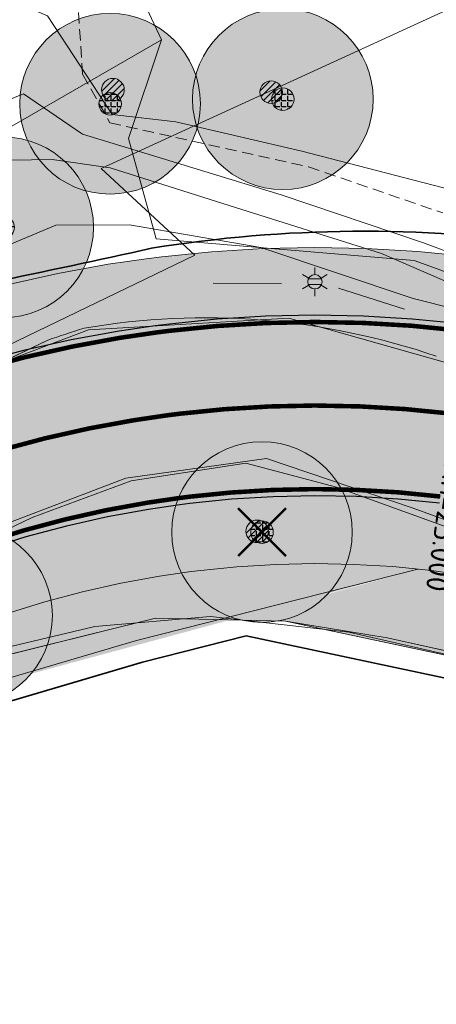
# Model space of a CAD drawing. Header units: metres. Extents: x 163543 to 168130, y 402678 to 405437.
# Tile 130 of 256: x 164768.25 to 164777.48, y 403537.24 to 403559.04. Entities that reach past the tile are written whole.
import ezdxf
from ezdxf.enums import TextEntityAlignment as Align

# ---------------------------------------------------------------- set-up
doc = ezdxf.new("R2010")
doc.units = ezdxf.units.M
doc.linetypes.add('X-CA190022.004-UO-ALM_Assen$0$AM-AS', pattern=[16, 10, -2, 2, -2])
doc.linetypes.add('X-CA190022.004-UO-DTM inmeting_v0.1$0$DASHED2', pattern=[0.375, 0.25, -0.125])
doc.layers.get('0').update_dxf_attribs({"lineweight": 25})
for name, color, linetype, lineweight in [('X-CA190022.004-UO-ALM_Assen$0$N-WE-AM-AS_WEG-G', 10, 'X-CA190022.004-UO-ALM_Assen$0$AM-AS', 25), ('X-CA190022.004-UO-ALM_Assen$0$N-WE-AM-TANGENTPUNT-T25', 7, 'Continuous', 25), ('X-CA190022.004-UO-BGT_Ondergrond$0$GE_201_SHDHek_Lijn_GEM', 253, 'X-CA190022.004-UO-BGT_Ondergrond$0$Hekwerk', 9), ('X-CA190022.004-UO-BGT_Ondergrond$0$GE_316_WGDFietspad_Vlak_GEM', 253, 'Continuous', 9), ('X-CA190022.004-UO-BGT_Ondergrond$0$GE_367_OWGBerm_groenvoorziening_grasenk_GEM', 253, 'Continuous', 9), ('X-CA190022.004-UO-BGT_Ondergrond$0$GE_401_OTDErf_Vlak_GEM', 253, 'Continuous', 9), ('X-CA190022.004-UO-BGT_Ondergrond$0$GE_478_BTDGroenvoorziening_bosplantsoen_GEM', 253, 'Continuous', 9), ('X-CA190022.004-UO-BGT_Ondergrond$0$GE_523_WTDGreppel_drogesloot_Vlak_GEM', 253, 'Continuous', 9), ('X-CA190022.004-UO-BGT_Ondergrond$0$GE_861_PALLichtmast_Punt_GEM', 253, 'Continuous', 9), ('X-CA190022.004-UO-DTM inmeting_v0.1$0$B-ME-IE-MEUBILAIR_WEGMEUBILAIR_SCHRIKHEK-G', 4, 'Continuous', 18), ('X-CA190022.004-UO-DTM inmeting_v0.1$0$B-WE-AL-TOPOGRAFIE_CULTUURGRENS-G', 246, 'X-CA190022.004-UO-DTM inmeting_v0.1$0$DASHED2', 0), ('X-CA190022.004-UO-DTM inmeting_v0.1$0$B-WE-GR-BOOM-S', 246, 'Continuous', 0), ('X-CA190022.004-UO-DTM inmeting_v0.1$0$B-WE-GW-TALUD_KRUIN-G', 246, 'Continuous', 0), ('X-CA190022.004-UO-DTM inmeting_v0.1$0$B-WE-GW-TALUD_TEEN-G', 246, 'Continuous', 0), ('X-CA190022.004-UO-DTM inmeting_v0.1$0$B-WE-IE-TERREINAFSCHEIDING_KUNSTMATIG_RASTERHEKWERK-G', 246, 'X-CA190022.004-UO-DTM inmeting_v0.1$0$IE-TERREINAFSCHEIDING-KUNSTMATIG-OPEN', 0), ('X-CA190022.004-UO-DTM inmeting_v0.1$0$B-WE-VH-VERHARDING_ASFALT-G', 246, 'Continuous', 0), ('X-CA190022.004-UO-DWM_Beplanting$0$B-WE-GR-BOOM-S AFKOMSTIG UIT BGT', 252, 'Continuous', 0), ('X-CA190022.004-UO-DWM_Snelfietsroute$0$N-WE-GW-BERM-G', 90, 'Continuous', 18), ('X-CA190022.004-UO-DWM_Snelfietsroute$0$N-WE-VH-KANTVERHARDING-G', 210, 'Continuous', 25), ('X-CA190022.004-UO-DWM_Snelfietsroute$0$N-WE-VW-MARKERING_LANGS_STREEP_DOORGETROKKEN_010-G', 7, 'Continuous', 0), ('X-CA190022.004-UO-GZM_Werkgrens_v0.2$0$N-WE-KG-GRENS_SYSTEEMGRENS-G', 7, 'X-CA190022.004-UO-GZM_Werkgrens_v0.2$0$KG-OG', 35), ('X-CA190022.004-UO-KAD_Percelen$0$B-WE-KG-GRENS_PERCEEL-GV', 150, 'Continuous', 9)]:
    doc.layers.add(name, color=color, linetype=linetype, lineweight=lineweight)
doc.layers.add('X-CA190022.004-UO-ARC_Arcering$0$N-GV-GR-GRAS-A-200 GRASMENGSEL M1', color=62, linetype='Continuous', lineweight=18, transparency=0.5)
doc.layers.add('X-CA190022.004-UO-ARC_Arcering$0$N-WE-VH-VERHARDING_ASFALT_ROOD-A', color=232, linetype='Continuous', lineweight=0, transparency=0.5)
for name, color, linetype in [('X-CA190022.004-UO-DWM_Beplanting$0$B-WE-GR-BOOM-S AFKOMSTIG UIT BOMENBESTAND GEMEENTE', 252, 'Continuous'), ('X-CA190022.004-UO-DWM_Beplanting$0$N-GV-GR-GRAS-A-200', 7, 'Continuous'), ('X-CA190022.004-UO-DWM_Beplanting$0$V-WE-GR-BOOM-S', 1, 'Continuous')]:
    doc.layers.add(name, color=color, linetype=linetype)
doc.styles.add('X-CA190022.004-UO-ALM_Assen$0$NLCS-ISO', font='NLCS-ISO.ttf')
doc.styles.add('X-CA190022.004-UO-BGT_Ondergrond$0$NLCS-ISO', font='NLCS-ISO.ttf')
doc.linetypes.add('X-CA190022.004-UO-BGT_Ondergrond$0$Hekwerk', pattern='A,5,-1.5,[2,dgnlstyle-Veghel.shx,S=0.007937,R=0,X=0,Y=0],-1.5', length=8)
doc.linetypes.add('X-CA190022.004-UO-DTM inmeting_v0.1$0$IE-TERREINAFSCHEIDING-KUNSTMATIG-OPEN', pattern='A,7,-1.5,[67,NLCS.SHX,S=0.75,R=0,X=0,Y=0],-1.5', length=10)
doc.linetypes.add('X-CA190022.004-UO-GZM_Werkgrens_v0.2$0$KG-OG', pattern='A,5.5,-1.5,[2,NLCS.SHX,S=0.5,R=0,X=0,Y=0],-1.5', length=8.5)
pattern_1 = [(0, (0, 0), (1, 1), [0.25, -0.75]), (0, (0.55, 0.6), (1, 1), [0.25, -0.75]), (90, (0.1, 0.35), (-1, 1), [0.25, -0.75]), (90, (0.5, 0.7), (-1, 1), [0.25, -0.75]), (45, (0.2, 0.7), (0, 1), [0.25, -1.164213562]), (135, (0.55, 0), (-1, 0), [0.25, -1.164213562]), (26.5650512, (0.25, 0.3), (1, 4e-10), [0.25, -1.986067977]), (26.5650512, (0.7, 0.8), (1, 4e-10), [0.25, -1.986067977]), (63.43494882, (0.7, 0), (5e-11, 1), [0.25, -1.986067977]), (63.43494882, (0.25, 0.45), (5e-11, 1), [0.25, -1.986067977]), (63.43494882, (0.6, 0.2), (5e-11, 1), [0.25, -1.986067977]), (116.5650512, (0, 0.55), (-4e-10, 1), [0.25, -1.986067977]), (153.43494882, (0.2, 0.15), (-1, 5e-11), [0.25, -1.986067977])]

# ---------------------------------------------------------------- blocks, each defined once
blk = doc.blocks.new('X-CA190022.004-UO-BGT_Ondergrond$0$N-SIE-WEG_LICHTMAST-SO')
h = blk.add_hatch(color=256)
h.paths.add_polyline_path([(1.16, 0.5, 0.658505), (-1.16, 0.5)])
h.paths.add_polyline_path([(-1.16, -0.5, 0.658505), (1.16, -0.5)])
at = {"flags": 128}
for points in [[(0, 1.27), (0, 2.53)], [(-2.19, 1.27), (-1.1, 0.63)], [(-1.16, 0.5), (1.16, 0.5)], [(1.1, 0.63), (2.19, 1.27)], [(-2.19, -1.27), (-1.1, -0.63)], [(-1.16, -0.5), (1.16, -0.5)], [(0, -1.27), (0, -2.53)], [(2.19, -1.27), (1.1, -0.63)]]:
    blk.add_lwpolyline(points, dxfattribs=at)
at = {"ltscale": 0.5}
blk.add_circle((0, 0), 1.27, dxfattribs=at)
at = {"style": 'X-CA190022.004-UO-BGT_Ondergrond$0$NLCS-ISO'}
blk.add_attdef('TYPE', text='', height=1.8, dxfattribs=at).set_placement((0, 2.53), align=Align.BOTTOM_CENTER)
blk = doc.blocks.new('X-CA190022.004-UO-BGT_Ondergrond$0$IMGEOLichtmastpaal')
at = {"xscale": 5, "yscale": 5, "zscale": 5}
blk.add_blockref('X-CA190022.004-UO-BGT_Ondergrond$0$N-SIE-WEG_LICHTMAST-SO', (0.04, 6.39), dxfattribs=at)
blk = doc.blocks.new('X-CA190022.004-UO-DTM inmeting_v0.1$0$boom')
h = blk.add_hatch()
h.set_pattern_fill('ANSI31', color=256, scale=0.13)
h.paths.add_polyline_path([(-1, 0, 1), (1, 0, 1)])
blk.add_circle((0, 0), 1)
blk = doc.blocks.new('X-CA190022.004-UO-DWM_Beplanting$0$SGR-BOOM_01-SO')
at = {"linetype": 'ByBlock', "lineweight": 18}
h = blk.add_hatch(color=0, dxfattribs=at)
h.dxf.hatch_style = 1
edge = h.paths.add_edge_path()
edge.add_arc((0, 0), 0.25, 0, 360)
at = {"color": 0, "linetype": 'ByBlock', "lineweight": 18}
for radius in [2, 0.25]:
    blk.add_circle((0, 0), radius, dxfattribs=at)
blk = doc.blocks.new('X-CA190022.004-UO-DWM_Beplanting$0$IMGEOBoom')
at = {"transparency": 33554457}
h = blk.add_hatch(color=256, dxfattribs=at)
h.dxf.hatch_style = 1
edge = h.paths.add_edge_path()
edge.add_arc((0, 0), 100, 0, 360)
edge = h.paths.add_edge_path(flags=17)
edge.add_arc((0, 0), 12.5, 0, 360)
h = blk.add_hatch()
h.set_pattern_fill('ANGLE', color=256)
h.set_pattern_definition([(0, (0, 0), (0, 6.985), [5.08, -1.905]), (90, (0, 0), (-6.985, 4e-16), [5.08, -1.905])])
edge = h.paths.add_edge_path(flags=17)
edge.add_arc((0, 0), 12.5, 0, 360)
at = {"layer": 'X-CA190022.004-UO-DWM_Beplanting$0$N-GV-GR-GRAS-A-200'}
h = blk.add_hatch(color=256, dxfattribs=at)
h.dxf.hatch_style = 1
edge = h.paths.add_edge_path(flags=17)
edge.add_arc((0, 0), 12.5, 0, 360)
at = {"xscale": 50, "yscale": 50, "zscale": 50}
blk.add_blockref('X-CA190022.004-UO-DWM_Beplanting$0$SGR-BOOM_01-SO', (0, 0), dxfattribs=at)
blk = doc.blocks.new('X-CA190022.004-UO-DWM_Beplanting$0$Te verwijderen boom')
at = {"ltscale": 0.1, "const_width": 0.05, "flags": 128}
for points in [[(-0.53, 0.53), (0.53, -0.53)], [(0.53, 0.53), (-0.53, -0.53)]]:
    blk.add_lwpolyline(points, dxfattribs=at)

msp = doc.modelspace()

# ---------------------------------------------------------------- hatches: boundary and pattern name
at = {"layer": 'X-CA190022.004-UO-ARC_Arcering$0$N-GV-GR-GRAS-A-200 GRASMENGSEL M1'}
h = msp.add_hatch(dxfattribs=at)
h.set_pattern_fill('AGR-GRAS_02-SO', color=256, scale=0.1, pattern_type=2)
h.set_pattern_definition(pattern_1)
edge = h.paths.add_edge_path()
edge.add_line((164796.584, 403558.963), (164794.974, 403557.757))
edge.add_line((164794.974, 403557.757), (164794.674, 403557.537))
edge.add_line((164794.674, 403557.537), (164793.96, 403557.043))
edge.add_line((164793.96, 403557.043), (164793.234, 403556.582))
edge.add_line((164793.234, 403556.582), (164792.49, 403556.151))
edge.add_line((164792.49, 403556.151), (164791.73, 403555.749))
edge.add_line((164791.73, 403555.749), (164790.954, 403555.379))
edge.add_line((164790.954, 403555.379), (164790.163, 403555.04))
edge.add_line((164790.163, 403555.04), (164789.36, 403554.733))
edge.add_line((164789.36, 403554.733), (164788.545, 403554.458))
edge.add_line((164788.545, 403554.458), (164787.71, 403554.213))
edge.add_line((164787.71, 403554.213), (164787.498, 403554.156))
edge.add_line((164787.498, 403554.156), (164786.89, 403554.008))
edge.add_line((164786.89, 403554.008), (164786.044, 403553.831))
edge.add_line((164786.044, 403553.831), (164785.196, 403553.69))
edge.add_line((164785.196, 403553.69), (164784.343, 403553.582))
edge.add_line((164784.343, 403553.582), (164783.486, 403553.509))
edge.add_line((164783.486, 403553.509), (164782.627, 403553.47))
edge.add_line((164782.627, 403553.47), (164781.767, 403553.465))
edge.add_line((164781.767, 403553.465), (164780.908, 403553.495))
edge.add_line((164780.908, 403553.495), (164780.07, 403553.558))
edge.add_line((164780.07, 403553.558), (164779.168, 403553.661))
edge.add_line((164779.168, 403553.661), (164778.206, 403553.797))
edge.add_line((164778.206, 403553.797), (164777.068, 403553.91))
edge.add_line((164777.068, 403553.91), (164775.928, 403553.977))
edge.add_line((164775.928, 403553.977), (164774.786, 403553.999))
edge.add_line((164774.786, 403553.999), (164773.643, 403553.975))
edge.add_line((164773.643, 403553.975), (164772.501, 403553.906))
edge.add_line((164772.501, 403553.906), (164771.403, 403553.795))
edge.add_line((164771.403, 403553.795), (164771.053, 403553.751))
edge.add_line((164771.053, 403553.751), (164770.212, 403553.627))
edge.add_line((164770.212, 403553.627), (164769.098, 403553.423))
edge.add_line((164769.098, 403553.423), (164767.978, 403553.172))
edge.add_line((164767.978, 403553.172), (164766.868, 403552.876))
edge.add_line((164766.868, 403552.876), (164765.769, 403552.535))
edge.add_line((164765.769, 403552.535), (164764.685, 403552.15))
edge.add_line((164764.685, 403552.15), (164763.641, 403551.733))
edge.add_line((164763.641, 403551.733), (164763.103, 403551.498))
edge.add_line((164763.103, 403551.498), (164762.884, 403551.399))
edge.add_line((164762.884, 403551.399), (164763.543, 403550.051))
edge.add_line((164763.543, 403550.051), (164763.712, 403550.128))
edge.add_line((164763.712, 403550.128), (164764.219, 403550.348))
edge.add_line((164764.219, 403550.348), (164765.214, 403550.747))
edge.add_line((164765.214, 403550.747), (164766.242, 403551.111))
edge.add_line((164766.242, 403551.111), (164767.283, 403551.434))
edge.add_line((164767.283, 403551.434), (164768.336, 403551.715))
edge.add_line((164768.336, 403551.715), (164769.397, 403551.953))
edge.add_line((164769.397, 403551.953), (164770.456, 403552.147))
edge.add_line((164770.456, 403552.147), (164771.256, 403552.264))
edge.add_line((164771.256, 403552.264), (164771.572, 403552.304))
edge.add_line((164771.572, 403552.304), (164772.622, 403552.41))
edge.add_line((164772.622, 403552.41), (164773.704, 403552.476))
edge.add_line((164773.704, 403552.476), (164774.787, 403552.499))
edge.add_line((164774.787, 403552.499), (164775.87, 403552.478))
edge.add_line((164775.87, 403552.478), (164776.949, 403552.414))
edge.add_line((164776.949, 403552.414), (164778.027, 403552.307))
edge.add_line((164778.027, 403552.307), (164778.977, 403552.173))
edge.add_line((164778.977, 403552.173), (164779.908, 403552.066))
edge.add_line((164779.908, 403552.066), (164780.826, 403551.998))
edge.add_line((164780.826, 403551.998), (164781.745, 403551.966))
edge.add_line((164781.745, 403551.966), (164782.665, 403551.971))
edge.add_line((164782.665, 403551.971), (164783.584, 403552.013))
edge.add_line((164783.584, 403552.013), (164784.501, 403552.091))
edge.add_line((164784.501, 403552.091), (164785.413, 403552.206))
edge.add_line((164785.413, 403552.206), (164786.321, 403552.358))
edge.add_line((164786.321, 403552.358), (164787.232, 403552.547))
edge.add_line((164787.232, 403552.547), (164787.889, 403552.708))
edge.add_line((164787.889, 403552.708), (164788.114, 403552.768))
edge.add_line((164788.114, 403552.768), (164788.997, 403553.027))
edge.add_line((164788.997, 403553.027), (164789.868, 403553.321))
edge.add_line((164789.868, 403553.321), (164790.727, 403553.65))
edge.add_line((164790.727, 403553.65), (164791.573, 403554.012))
edge.add_line((164791.573, 403554.012), (164792.403, 403554.409))
edge.add_line((164792.403, 403554.409), (164793.217, 403554.838))
edge.add_line((164793.217, 403554.838), (164794.013, 403555.299))
edge.add_line((164794.013, 403555.299), (164794.789, 403555.792))
edge.add_line((164794.789, 403555.792), (164795.546, 403556.316))
edge.add_line((164795.546, 403556.316), (164795.868, 403556.553))
edge.add_line((164795.868, 403556.553), (164796.32, 403556.891))
edge.add_line((164796.32, 403556.891), (164797.091, 403557.468))
edge.add_arc((164795.592, 403559.469), 2.5, 306.8287, 317.7486)
edge.add_line((164797.443, 403557.788), (164796.584, 403558.963))
h = msp.add_hatch(dxfattribs=at)
h.set_pattern_fill('AGR-GRAS_02-SO', color=256, scale=0.1, pattern_type=2)
h.set_pattern_definition(pattern_1)
edge = h.paths.add_edge_path()
edge.add_line((164799.16, 403552.146), (164800.722, 403553.316))
edge.add_line((164800.722, 403553.316), (164799.864, 403554.478))
edge.add_arc((164800.907, 403552.205), 2.5, 114.6465, 126.8287)
edge.add_line((164799.408, 403554.206), (164798.266, 403553.351))
edge.add_arc((164784.439, 403571.473), 22.794, 300.7329, 307.3441, ccw=False)
edge.add_arc((164782.031, 403575.109), 27.151, 283.7741, 301.1791, ccw=False)
edge.add_arc((164782.205, 403573.56), 25.606, 265.2143, 284.2203, ccw=False)
edge.add_arc((164782.587, 403580.344), 32.399, 261.8699, 265.5433, ccw=False)
edge.add_arc((164774.585, 403523.311), 25.193, 82.1989, 87.0626)
edge.add_arc((164774.81, 403525.249), 23.246, 87.3706, 114.1509)
edge.add_line((164765.299, 403546.461), (164766.399, 403543.989))
edge.add_line((164766.399, 403543.989), (164777.074, 403546.875))
edge.add_line((164777.074, 403546.875), (164777.37, 403546.845))
edge.add_line((164777.37, 403546.845), (164778.255, 403546.721))
edge.add_line((164778.255, 403546.721), (164778.288, 403546.716))
edge.add_line((164778.288, 403546.716), (164779.389, 403546.59))
edge.add_line((164779.389, 403546.59), (164780.526, 403546.505))
edge.add_line((164780.526, 403546.505), (164781.665, 403546.465))
edge.add_line((164781.665, 403546.465), (164782.805, 403546.472))
edge.add_line((164782.805, 403546.472), (164783.944, 403546.523))
edge.add_line((164783.944, 403546.523), (164785.079, 403546.62))
edge.add_line((164785.079, 403546.62), (164786.21, 403546.763))
edge.add_line((164786.21, 403546.763), (164787.335, 403546.951))
edge.add_line((164787.335, 403546.951), (164788.447, 403547.182))
edge.add_line((164788.447, 403547.182), (164789.247, 403547.378))
edge.add_line((164789.247, 403547.378), (164789.567, 403547.463))
edge.add_line((164789.567, 403547.463), (164790.65, 403547.781))
edge.add_line((164790.65, 403547.781), (164791.73, 403548.145))
edge.add_line((164791.73, 403548.145), (164792.795, 403548.553))
edge.add_line((164792.795, 403548.553), (164793.843, 403549.002))
edge.add_line((164793.843, 403549.002), (164794.871, 403549.493))
edge.add_line((164794.871, 403549.493), (164795.88, 403550.025))
edge.add_line((164795.88, 403550.025), (164796.866, 403550.597))
edge.add_line((164796.866, 403550.597), (164797.828, 403551.208))
edge.add_line((164797.828, 403551.208), (164798.759, 403551.852))
edge.add_line((164798.759, 403551.852), (164799.16, 403552.146))
h = msp.add_hatch(dxfattribs=at)
h.set_pattern_fill('AGR-GRAS_02-SO', color=256, scale=0.1, pattern_type=2)
h.set_pattern_definition(pattern_1)
h.paths.add_polyline_path([(164799.971, 403547.237), (164803.354, 403549.753), (164803.355, 403549.754), (164800.722, 403553.317), (164799.16, 403552.146), (164798.759, 403551.852), (164797.828, 403551.208), (164796.866, 403550.597), (164795.88, 403550.025), (164794.871, 403549.493), (164793.843, 403549.002), (164792.795, 403548.553), (164791.73, 403548.145), (164790.65, 403547.781), (164789.567, 403547.463), (164789.247, 403547.378), (164788.447, 403547.182), (164787.335, 403546.951), (164786.21, 403546.763), (164785.079, 403546.62), (164783.944, 403546.523), (164782.805, 403546.472), (164781.665, 403546.465), (164780.526, 403546.505), (164779.389, 403546.59), (164778.28, 403546.717), (164777.37, 403546.845), (164777.074, 403546.875), (164773.448, 403545.871), (164787.928, 403542.792), (164789.839, 403542.878), (164793.081, 403543.524)])
at = {"layer": 'X-CA190022.004-UO-ARC_Arcering$0$N-WE-VH-VERHARDING_ASFALT_ROOD-A'}
h = msp.add_hatch(color=256, dxfattribs=at)
h.dxf.hatch_style = 1
h.paths.add_polyline_path([(164799.408, 403554.206), (164797.091, 403557.468), (164795.868, 403556.553), (164795.546, 403556.316), (164794.789, 403555.792), (164794.013, 403555.299), (164793.217, 403554.838), (164792.403, 403554.409), (164791.573, 403554.012), (164790.727, 403553.65), (164789.868, 403553.321), (164788.997, 403553.027), (164788.114, 403552.768), (164787.869, 403552.703), (164787.221, 403552.544), (164786.321, 403552.357), (164785.413, 403552.205), (164784.501, 403552.09), (164783.584, 403552.012), (164782.665, 403551.97), (164781.745, 403551.965), (164780.826, 403551.997), (164779.908, 403552.066), (164778.975, 403552.173), (164777.918, 403552.276), (164776.842, 403552.338), (164775.764, 403552.358), (164774.687, 403552.334), (164773.613, 403552.268), (164772.543, 403552.158), (164771.477, 403552.006), (164771.219, 403551.963), (164770.422, 403551.812), (164769.371, 403551.575), (164768.334, 403551.297), (164767.31, 403550.978), (164766.3, 403550.618), (164765.306, 403550.219), (164764.328, 403549.78), (164763.845, 403549.545), (164763.396, 403549.322), (164764.863, 403546.26), (164765.328, 403546.468), (164765.761, 403546.657), (164766.626, 403547.003), (164767.504, 403547.314), (164768.392, 403547.59), (164769.29, 403547.83), (164770.195, 403548.033), (164771.106, 403548.199), (164771.797, 403548.301), (164772.024, 403548.329), (164772.945, 403548.423), (164773.868, 403548.479), (164774.791, 403548.498), (164775.713, 403548.481), (164776.633, 403548.426), (164777.549, 403548.335), (164778.46, 403548.207), (164778.473, 403548.205), (164779.531, 403548.083), (164780.608, 403548.003), (164781.687, 403547.966), (164782.767, 403547.971), (164783.846, 403548.02), (164784.922, 403548.112), (164785.993, 403548.248), (164787.058, 403548.425), (164788.115, 403548.646), (164788.876, 403548.831), (164789.163, 403548.908), (164790.199, 403549.212), (164791.222, 403549.557), (164792.231, 403549.943), (164793.224, 403550.369), (164794.198, 403550.834), (164795.153, 403551.338), (164796.088, 403551.88), (164796.999, 403552.458), (164797.887, 403553.073), (164798.266, 403553.351)])
edge = h.paths.add_edge_path()
edge.add_line((164812.132, 403564.244), (164809.216, 403566.982))
edge.add_arc((164792.451, 403582.728), 23, 306.855, 316.7958, ccw=False)
edge.add_line((164806.246, 403564.325), (164804.325, 403562.886))
edge.add_line((164804.325, 403562.886), (164804.219, 403562.806))
edge.add_line((164804.219, 403562.806), (164806.621, 403559.608))
edge.add_line((164806.621, 403559.608), (164808.647, 403561.125))
edge.add_arc((164792.454, 403582.726), 26.996, 306.8565, 316.7958)
h = msp.add_hatch(color=256, dxfattribs=at)
h.dxf.hatch_style = 1
h.paths.add_polyline_path([(164778.975, 403552.173), (164779.908, 403552.066), (164778.977, 403552.173), (164778.027, 403552.307), (164776.949, 403552.414), (164775.87, 403552.478), (164774.787, 403552.499), (164773.704, 403552.476), (164772.622, 403552.41), (164771.572, 403552.304), (164771.256, 403552.264), (164770.456, 403552.147), (164769.397, 403551.953), (164768.336, 403551.715), (164767.283, 403551.434), (164766.242, 403551.111), (164765.214, 403550.747), (164764.219, 403550.348), (164763.712, 403550.128), (164763.136, 403549.867), (164763.396, 403549.322), (164763.845, 403549.545), (164764.328, 403549.78), (164765.306, 403550.219), (164766.3, 403550.618), (164767.31, 403550.978), (164768.334, 403551.297), (164769.371, 403551.575), (164770.422, 403551.812), (164771.219, 403551.963), (164771.477, 403552.006), (164772.543, 403552.158), (164773.613, 403552.268), (164774.687, 403552.334), (164775.764, 403552.358), (164776.842, 403552.338), (164777.918, 403552.276)])

# ---------------------------------------------------------------- linework, layer by layer
at = {"layer": 'X-CA190022.004-UO-ALM_Assen$0$N-WE-AM-AS_WEG-G', "linetype": 'X-CA190022.004-UO-ALM_Assen$0$AM-AS', "lineweight": 18, "flags": 128}
msp.add_lwpolyline([(163996.334, 403048.708), (164190.428, 403269.702, -0.042486), (164203.13, 403281.901, -0.059508), (164394.91, 403402.509, 0.004627), (164427.609, 403418.376, -0.157573), (164448.898, 403421.56, 0.154381), (164469.795, 403424.552), (164600.315, 403487.369, -0.209691), (164620.389, 403488.075, 0.209331), (164640.431, 403488.767), (164764.018, 403548.037, -0.149301), (164778.457, 403550.23, 0.1997), (164797.071, 403554.955), (164807.437, 403562.718, 0.087199), (164813.361, 403569.026, -0.136187), (164823.414, 403577.842), (165121.427, 403721.534), (165178.772, 403748.854, -0.027628), (165181.326, 403749.902), (165206.702, 403758.712, -0.228175), (165222.216, 403756.927, 0.262526), (165239.877, 403756.048), (165316.357, 403794.295, -0.002956), (165321.66, 403796.908), (165454.676, 403861.474, 0.23372), (165465.542, 403875.483), (165466.039, 403877.93, -0.138247), (165476.467, 403898.194), (165483.323, 403905.54), (165502.013, 403925.318, 0.002701), (165511.627, 403935.531), (165520.324, 403945.455), (165525.692, 403951.366), (165530.615, 403956.367, -0.067804), (165540.386, 403964.278), (165579.008, 403987.566, 0.233996), (165587.607, 404001.027, -0.257888), (165597.631, 404015.262), (165668.806, 404049.862, 0.124118), (165680.965, 404060.093), (165692.91, 404076.671, -0.330379), (165732.646, 404089.323, 0.184611), (165745.492, 404089.775), (165892.325, 404151.907, 0.025067), (165914.878, 404162.813, -0.010717), (165924.387, 404167.754), (166007.57, 404208.726, -0.019073), (166018.017, 404213.386, -0.104113), (166035.06, 404216.38), (166071.364, 404215.162, 0.120943), (166079.763, 404216.927), (166253.115, 404300.212, 0.13702), (166261.203, 404307.309, -0.137066), (166269.294, 404314.407), (166458.055, 404405.053, -0.054959), (166465.293, 404407.596), (166474.012, 404409.62, 0.055121), (166477.744, 404410.933), (166509.846, 404426.374, 0.067066), (166514.307, 404429.311, -0.067277), (166518.783, 404432.256), (166556.669, 404450.44, -0.017321), (166566.185, 404454.609, 0.016602), (166575.312, 404458.591), (166597.751, 404469.282, 0.132978), (166635.089, 404501.312, -0.040273), (166645.175, 404513.84), (166648.196, 404517.029, -0.072027), (166677.02, 404539.8), (166677.246, 404539.931, -0.089333), (166717.817, 404554.586), (166734.29, 404557.387, 0.162804), (166748.275, 404564.868, -0.09225), (166757.883, 404571.874), (166814.895, 404599.135, -0.032371), (166817.296, 404600.098), (166825.54, 404602.798, 0.083096), (166832.851, 404606.627, -0.051041), (166841.551, 404611.916), (166891.289, 404635.589, -0.108035), (166898.777, 404637.334), (166928.242, 404637.739, 0.209269), (166941.385, 404643.709, -0.026762), (166980.536, 404682.861, -0.026198), (167007.229, 404704.425, -0.019993), (167033.13, 404721.66), (167034.933, 404722.758, -0.028502), (167071.485, 404742.263), (167095.887, 404753.549, 0.061079), (167112.435, 404763.813, -0.01638), (167116.342, 404766.748), (167122.496, 404771.065, -0.093473), (167132.24, 404775.479), (167140.621, 404777.52, -0.056178), (167157.198, 404779.63), (167189.731, 404780.099, -0.091291), (167196.158, 404779.011), (167222.307, 404769.473, 0.203837), (167236.378, 404770.212, 0.017826), (167328.832, 404819.552), (167395.677, 404858.349, 0.031256), (167406.067, 404865.281), (167511.469, 404945.55)], format="xyb", dxfattribs=at)
at = {"layer": 'X-CA190022.004-UO-BGT_Ondergrond$0$GE_201_SHDHek_Lijn_GEM'}
for p, q in [((164771.263, 403545.786), (164766.236, 403544.544)), ((164774.138, 403545.724), (164771.263, 403545.786)), ((164776.394, 403545.354), (164774.138, 403545.724)), ((164787.928, 403542.792), (164776.394, 403545.354))]:
    msp.add_line(p, q, dxfattribs=at)
at = {"layer": 'X-CA190022.004-UO-BGT_Ondergrond$0$GE_316_WGDFietspad_Vlak_GEM', "flags": 128}
msp.add_lwpolyline([(164783.7, 403545.643), (164775.27, 403548.69), (164773.26, 403549.22), (164770.72, 403548.83), (164768.53, 403548.02), (164631.74, 403482.36), (164627.08, 403480.35), (164621.316, 403478.014), (164619.704, 403481.066), (164625.59, 403483.48), (164629.22, 403485.06), (164763.542, 403549.392), (164768.875, 403551.946)], dxfattribs=at)
at = {"layer": 'X-CA190022.004-UO-BGT_Ondergrond$0$GE_316_WGDFietspad_Vlak_GEM', "extrusion": (0, 0, -1)}
for centre, radius, start, end in [((-164772.366, 403536.646), 15.795, 80.213, 108.8923), ((-164777.004, 403528.579), 24.741, 70.8175, 72.7824)]:
    msp.add_arc(centre, radius, start, end, dxfattribs=at)
at = {"layer": 'X-CA190022.004-UO-BGT_Ondergrond$0$GE_367_OWGBerm_groenvoorziening_grasenk_GEM', "flags": 128}
for points in [[(164640.44, 403494.868), (164662.351, 403505.436), (164685.598, 403516.649), (164707.718, 403526.866), (164753.889, 403548.503), (164771.397, 403558.596), (164770.664, 403556.413), (164771.276, 403554.19), (164776.991, 403553.714), (164784.135, 403551.121), (164785.925, 403550.471)], [(164768.875, 403551.946), (164763.542, 403549.392), (164629.22, 403485.06), (164625.59, 403483.48), (164619.704, 403481.066), (164604.45, 403474.81), (164602.885, 403474.235), (164600.48, 403473.35), (164597.61, 403471.99), (164592.13, 403469.02), (164575.93, 403459.42), (164569.76, 403456.18), (164516.668, 403430.689), (164513.743, 403429.436), (164509.64, 403427.467), (164507.77, 403426.57)], [(164510.298, 403423.881), (164518.157, 403427.555), (164571.47, 403453.2), (164577.71, 403456.5), (164591.23, 403464.58), (164599.21, 403468.63), (164602.07, 403470), (164604.577, 403471.161), (164605.74, 403471.7), (164607.424, 403472.383), (164621.316, 403478.014), (164627.08, 403480.35), (164631.74, 403482.36), (164768.53, 403548.02), (164770.72, 403548.83), (164773.26, 403549.22), (164775.27, 403548.69), (164783.7, 403545.643)], [(164793.738, 403546.45), (164797.942, 403548.705), (164798.777, 403549.092), (164799.971, 403547.237), (164793.081, 403543.524), (164789.839, 403542.878), (164787.928, 403542.792), (164776.394, 403545.354), (164774.138, 403545.724), (164771.263, 403545.786), (164766.236, 403544.544), (164683.071, 403504.746), (164620.047, 403474.794)]]:
    msp.add_lwpolyline(points, dxfattribs=at)
at = {"layer": 'X-CA190022.004-UO-BGT_Ondergrond$0$GE_367_OWGBerm_groenvoorziening_grasenk_GEM'}
for centre, radius, start, end in [((164772.366, 403536.646), 15.795, 71.1077, 99.787), ((164777.004, 403528.579), 24.741, 107.2176, 109.1825)]:
    msp.add_arc(centre, radius, start, end, dxfattribs=at)
at = {"layer": 'X-CA190022.004-UO-BGT_Ondergrond$0$GE_401_OTDErf_Vlak_GEM', "flags": 128}
msp.add_lwpolyline([(164620.047, 403474.794), (164683.071, 403504.746), (164766.236, 403544.544), (164771.263, 403545.786), (164774.138, 403545.724), (164776.394, 403545.354), (164787.928, 403542.792), (164789.839, 403542.878), (164793.081, 403543.524), (164799.971, 403547.237)], dxfattribs=at)
at = {"layer": 'X-CA190022.004-UO-BGT_Ondergrond$0$GE_478_BTDGroenvoorziening_bosplantsoen_GEM', "flags": 128}
msp.add_lwpolyline([(164785.925, 403550.471), (164784.135, 403551.121), (164776.991, 403553.714), (164771.276, 403554.19), (164770.664, 403556.413), (164771.397, 403558.596), (164770.122, 403561.314), (164788.756, 403568.779)], dxfattribs=at)
at = {"layer": 'X-CA190022.004-UO-BGT_Ondergrond$0$GE_523_WTDGreppel_drogesloot_Vlak_GEM', "flags": 128}
msp.add_lwpolyline([(164707.718, 403526.866), (164685.598, 403516.649), (164662.351, 403505.436), (164640.44, 403494.868), (164631.326, 403490.472), (164629.806, 403493.624), (164638.92, 403498.02), (164661.155, 403508.745), (164683.747, 403519.646), (164705.956, 403530.356), (164728.591, 403541.273), (164751.162, 403552.163), (164770.122, 403561.314), (164771.397, 403558.596), (164753.889, 403548.503), (164707.718, 403526.866)], dxfattribs=at)
at = {"layer": 'X-CA190022.004-UO-DTM inmeting_v0.1$0$B-ME-IE-MEUBILAIR_WEGMEUBILAIR_SCHRIKHEK-G'}
for p, q in [((164772.535, 403553.209, 9.303), (164774.05, 403553.202, 9.294)), ((164775.312, 403553.099, 9.249), (164776.775, 403552.633, 9.3))]:
    msp.add_line(p, q, dxfattribs=at)
at = {"layer": 'X-CA190022.004-UO-DTM inmeting_v0.1$0$B-WE-AL-TOPOGRAFIE_CULTUURGRENS-G'}
for p, q in [((164769.557, 403559.206, 9.318), (164769.648, 403557.837, 8.782)), ((164769.648, 403557.837, 8.782), (164770.249, 403556.763, 8.978)), ((164770.249, 403556.763, 8.978), (164774.653, 403555.783, 9.212)), ((164774.653, 403555.783, 9.212), (164777.622, 403554.763, 9.228))]:
    msp.add_line(p, q, dxfattribs=at)
at = {"layer": 'X-CA190022.004-UO-DTM inmeting_v0.1$0$B-WE-GW-TALUD_KRUIN-G'}
for points in [[(164781.277, 403553.616, 9.375), (164778.24, 403555.168, 9.354), (164774.504, 403556.134, 9.291), (164771.713, 403556.785, 9.202), (164770.3, 403556.947, 9.004), (164768.871, 403559.127, 9.023), (164766.155, 403560.286, 9.812), (164763.518, 403558.572, 9.781), (164759.643, 403556.665, 9.754), (164754.952, 403554.568, 9.728)], [(164778.93, 403552.377, 9.2), (164776.966, 403552.868, 9.263), (164773.593, 403553.995, 9.178), (164770.684, 403554.5, 9.15), (164769.054, 403554.492, 9.127), (164765.573, 403553.028, 9.12), (164761.207, 403550.973, 9.173), (164757.109, 403549.519, 9.198)]]:
    msp.add_polyline3d(points, dxfattribs=at)
at = {"layer": 'X-CA190022.004-UO-DTM inmeting_v0.1$0$B-WE-GW-TALUD_TEEN-G'}
for points in [[(164774.042, 403555.168, 8.945), (164770.667, 403556.197, 8.83), (164769.642, 403556.506, 8.579), (164768.337, 403557.403, 8.463), (164766.25, 403556.553, 8.456), (164763.835, 403555.312, 8.443), (164760.977, 403554.303, 8.393), (164757.434, 403552.475, 8.381)], [(164757.96, 403551.635, 8.411), (164762.947, 403553.994, 8.402), (164767.125, 403555.919, 8.405), (164768.973, 403555.948, 8.565), (164770.257, 403555.765, 8.79), (164772.892, 403554.93, 8.916), (164776.269, 403553.865, 9.05), (164781.188, 403551.734, 9.096)], [(164774.042, 403555.168, 8.945), (164777.199, 403554.104, 9.024)], [(164782.229, 403552.14, 9.063), (164780.113, 403553.018, 9.061), (164777.199, 403554.104, 9.024)]]:
    msp.add_polyline3d(points, dxfattribs=at)
at = {"layer": 'X-CA190022.004-UO-DTM inmeting_v0.1$0$B-WE-IE-TERREINAFSCHEIDING_KUNSTMATIG_RASTERHEKWERK-G'}
for p, q in [((164772.48, 403545.828, 9.304), (164769.915, 403545.603, 9.336)), ((164775.545, 403545.478, 9.289), (164772.48, 403545.828, 9.304)), ((164769.915, 403545.603, 9.336), (164767.167, 403544.951, 9.374)), ((164775.545, 403545.478, 9.289), (164780.697, 403544.296, 9.327))]:
    msp.add_line(p, q, dxfattribs=at)
at = {"layer": 'X-CA190022.004-UO-DTM inmeting_v0.1$0$B-WE-VH-VERHARDING_ASFALT-G'}
for points in [[(164791.233, 403549.184, 9.13), (164788.091, 403548.33, 9.14), (164785.713, 403548.707, 9.127), (164782.014, 403549.947, 9.173), (164777.735, 403551.436, 9.227), (164774.216, 403552.431, 9.252), (164769.779, 403552.173, 9.251), (164766.399, 403550.899, 9.262), (164762.452, 403548.877, 9.26), (164759.622, 403547.593, 9.249)], [(164792.679, 403546.113, 9.21), (164788.438, 403545.043, 9.199), (164784.894, 403545.414, 9.195), (164780.91, 403546.785, 9.204), (164776.97, 403548.223, 9.236), (164773.723, 403549.326, 9.279), (164770.602, 403548.893, 9.298), (164767.735, 403547.795, 9.307), (164764.358, 403546.024, 9.306), (164761.239, 403544.545, 9.311)]]:
    msp.add_polyline3d(points, dxfattribs=at)
at = {"layer": 'X-CA190022.004-UO-DWM_Snelfietsroute$0$N-WE-GW-BERM-G', "flags": 128}
for points in [[(164778.206, 403553.797), (164777.068, 403553.91), (164775.928, 403553.977), (164774.786, 403553.999), (164773.643, 403553.975), (164772.501, 403553.906), (164771.403, 403553.795), (164771.053, 403553.751), (164770.212, 403553.627), (164769.098, 403553.423), (164767.978, 403553.172), (164766.868, 403552.876), (164765.769, 403552.535), (164764.685, 403552.15), (164763.641, 403551.733), (164763.106, 403551.5), (164762.615, 403551.28)], [(164759.152, 403541.855), (164770.842, 403545.297), (164777.074, 403546.875)], [(164765.476, 403544.891), (164765.934, 403545.096), (164766.339, 403545.273), (164767.156, 403545.6), (164767.977, 403545.891), (164768.808, 403546.148), (164769.647, 403546.372), (164770.495, 403546.563), (164771.35, 403546.719), (164772, 403546.815), (164772.194, 403546.839), (164773.066, 403546.927), (164773.929, 403546.98), (164774.792, 403546.998), (164775.655, 403546.981), (164776.515, 403546.931), (164777.37, 403546.845), (164778.251, 403546.721)]]:
    msp.add_lwpolyline(points, dxfattribs=at)
at = {"layer": 'X-CA190022.004-UO-DWM_Snelfietsroute$0$N-WE-VH-KANTVERHARDING-G', "flags": 128}
for points in [[(164778.027, 403552.307), (164776.949, 403552.414), (164775.87, 403552.478), (164774.787, 403552.499), (164773.704, 403552.476), (164772.622, 403552.41), (164771.572, 403552.304), (164771.256, 403552.264), (164770.456, 403552.147), (164769.397, 403551.953), (164768.336, 403551.715), (164767.283, 403551.434), (164766.242, 403551.111), (164765.214, 403550.747), (164764.219, 403550.348), (164763.712, 403550.128), (164763.136, 403549.867)], [(164777.549, 403548.335), (164776.633, 403548.426), (164775.713, 403548.481), (164774.791, 403548.498), (164773.868, 403548.479), (164772.945, 403548.423), (164772.024, 403548.329), (164771.797, 403548.301), (164771.106, 403548.199), (164770.195, 403548.033), (164769.29, 403547.83), (164768.392, 403547.59), (164767.504, 403547.314), (164766.626, 403547.003), (164765.761, 403546.657), (164765.328, 403546.468), (164764.863, 403546.26)]]:
    msp.add_lwpolyline(points, dxfattribs=at)
at = {"layer": 'X-CA190022.004-UO-DWM_Snelfietsroute$0$N-WE-VW-MARKERING_LANGS_STREEP_DOORGETROKKEN_010-G', "const_width": 0.1, "flags": 128}
for points in [[(164778.009, 403552.158), (164776.937, 403552.265), (164775.864, 403552.328), (164774.788, 403552.349), (164773.71, 403552.326), (164772.634, 403552.261), (164771.589, 403552.155), (164771.277, 403552.116), (164770.48, 403551.999), (164769.427, 403551.806), (164768.371, 403551.569), (164767.325, 403551.29), (164766.29, 403550.969), (164765.267, 403550.606), (164764.277, 403550.21), (164763.772, 403549.99), (164763.289, 403549.774)], [(164764.046, 403548.086), (164764.52, 403548.298), (164764.99, 403548.503), (164765.92, 403548.875), (164766.873, 403549.213), (164767.838, 403549.512), (164768.813, 403549.772), (164769.796, 403549.993), (164770.781, 403550.173), (164771.527, 403550.283), (164771.798, 403550.317), (164772.784, 403550.417), (164773.786, 403550.478), (164774.789, 403550.499), (164775.792, 403550.479), (164776.791, 403550.42), (164777.788, 403550.321)], [(164777.567, 403548.484), (164776.645, 403548.576), (164775.719, 403548.63), (164774.791, 403548.648), (164773.862, 403548.629), (164772.933, 403548.572), (164772.008, 403548.479), (164771.777, 403548.449), (164771.082, 403548.347), (164770.165, 403548.18), (164769.254, 403547.975), (164768.35, 403547.734), (164767.456, 403547.457), (164766.573, 403547.144), (164765.703, 403546.796), (164765.267, 403546.606), (164764.802, 403546.397)]]:
    msp.add_lwpolyline(points, dxfattribs=at)
at = {"layer": 'X-CA190022.004-UO-GZM_Werkgrens_v0.2$0$N-WE-KG-GRENS_SYSTEEMGRENS-G', "ltscale": 0.2, "flags": 128}
msp.add_lwpolyline([(164202.447, 403276.261, -0.007014), (164204.684, 403278.194), (164207.732, 403280.631), (164216.351, 403287.471), (164219.004, 403289.434), (164219.375, 403289.729), (164237.184, 403303.185), (164244.587, 403308.605), (164248.73, 403311.638), (164253.977, 403315.367), (164261.175, 403320.48), (164269.682, 403326.324), (164277.478, 403331.538), (164300.139, 403346.153), (164322.964, 403359.926), (164334.073, 403366.292), (164351.665, 403375.797), (164373.742, 403387.55), (164399.95, 403400.464), (164429.28, 403414.743), (164430.124, 403415.141), (164430.948, 403415.506), (164431.777, 403415.846), (164432.615, 403416.161), (164433.462, 403416.453), (164434.316, 403416.72), (164435.176, 403416.962), (164436.043, 403417.179), (164436.306, 403417.259, -0.099821), (164451.982, 403417.179, 0.131087), (164471.53, 403420.948), (164482.533, 403426.243), (164490.693, 403418.8), (164492.586, 403419.707), (164495.404, 403416.53, -0.0101), (164498.074, 403413.536), (164499.385, 403412.005), (164502.276, 403408.653), (164509.274, 403412.948), (164511.768, 403416.461), (164509.186, 403420.201, -0.175036), (164509.321, 403422.135, -0.180129), (164510.517, 403423.431), (164518.825, 403427.315), (164545.03, 403439.927), (164571.695, 403452.754), (164577.955, 403456.064), (164591.472, 403464.142), (164595.446, 403466.159), (164599.431, 403468.182), (164600.854, 403468.863), (164605.94, 403471.242), (164622.016, 403477.758), (164627.273, 403479.889), (164631.947, 403481.905), (164633.267, 403482.539, 0.084778), (164642.609, 403485.38), (164759.332, 403541.386), (164770.974, 403544.815), (164773.272, 403545.397), (164787.887, 403542.29), (164789.899, 403542.38), (164793.252, 403543.048), (164800.24, 403546.814), (164803.671, 403549.366), (164804.774, 403550.36), (164806.983, 403547.387), (164807.907, 403546.199), (164811.87, 403549.281), (164810.953, 403550.46), (164809.512, 403552.406), (164808.343, 403553.575), (164810.024, 403555.089), (164807.827, 403558.012), (164809.834, 403559.516, 0.087199), (164816.707, 403566.833, -0.136189), (164825.151, 403574.239), (164897.952, 403609.34), (164931.093, 403625.32), (165054.784, 403684.96), (165123.155, 403717.926), (165148.566, 403730.033), (165175.654, 403740.478), (165188.146, 403744.824), (165187.632, 403748.092), (165185.258, 403754.932), (165180.038, 403753.689, 0.027846), (165177.051, 403752.466), (165119.698, 403725.141), (165051.309, 403692.167), (164927.618, 403632.527), (164894.477, 403616.547), (164821.676, 403581.445, 0.136189), (164810.016, 403571.218, -0.087199), (164805.039, 403565.919), (164803.02, 403564.408), (164799.415, 403569.204), (164798.615, 403568.604), (164797.815, 403568.006), (164797.216, 403568.806), (164793.371, 403565.926), (164793.97, 403565.126), (164792.376, 403563.932), (164795.885, 403559.064, -0.201548), (164780.097, 403554.057, 0.075656), (164771.169, 403553.982, -0.009755), (164764.075, 403552.536), (164754.286, 403547.799), (164747.474, 403544.606), (164708.34, 403525.583), (164686.218, 403515.365), (164675.148, 403509.865), (164663.524, 403504.258), (164644.327, 403495.071), (164639.493, 403492.723), (164638.201, 403492.127, -0.201818), (164621.846, 403491.8, 0.209498), (164598.58, 403490.973), (164556.157, 403470.566), (164536.299, 403461.008), (164516.318, 403451.408), (164508.232, 403447.512), (164500.187, 403443.642), (164497.203, 403443.008), (164495.09, 403442.274, 0.130794), (164492.913, 403444.811), (164488.435, 403447.885), (164494.899, 403449.835), (164490.315, 403452.233), (164484.484, 403450.597, -0.076427), (164479.748, 403454.723), (164478.799, 403455.857), (164474.918, 403452.962), (164457.343, 403473.566), (164451.257, 403468.374), (164465.519, 403451.653, -0.484297), (164464.817, 403448.113), (164461.416, 403446.394), (164463.893, 403441.77), (164464.916, 403439.614), (164433.017, 403424.683, 0.05166), (164425.3, 403421.703), (164396.431, 403407.648), (164370.094, 403394.67), (164347.884, 403382.848), (164330.182, 403373.283), (164318.908, 403366.822), (164295.903, 403352.941), (164273.086, 403338.225), (164265.193, 403332.947), (164256.594, 403327.039), (164249.344, 403321.888), (164244.05, 403318.127), (164239.86, 403315.06), (164232.409, 403309.604), (164214.476, 403296.054), (164201.289, 403285.589, 0.012131), (164197.414, 403282.357)], format="xyb", close=True, dxfattribs=at)
at = {"layer": 'X-CA190022.004-UO-KAD_Percelen$0$B-WE-KG-GRENS_PERCEEL-GV', "flags": 128}
for points in [[(164468.748, 403410.406), (164486.08, 403417.995), (164492.111, 403420.636), (164493.855, 403418.592), (164495.298, 403416.903), (164503.089, 403421.185), (164615.905, 403478.304), (164662.782, 403501.158), (164772.136, 403553.829), (164770.057, 403555.749), (164790.783, 403565.26), (164789.551, 403566.923), (164799.538, 403571.715), (164894.973, 403617.537), (164893.326, 403621.049), (164746.772, 403550.188), (164616.314, 403487.512), (164616.456, 403487.216), (164593.352, 403476.106), (164593.206, 403476.41), (164555.855, 403458.619), (164496.111, 403429.679), (164487.883, 403425.722), (164466.349, 403415.367)], [(164615.905, 403478.304), (164503.089, 403421.185), (164504.937, 403419.149), (164510.499, 403421.842), (164619.909, 403474.821), (164758.78, 403541.048), (164766.236, 403544.544), (164771.263, 403545.786), (164774.138, 403545.724), (164787.928, 403542.792), (164789.839, 403542.878), (164793.081, 403543.524), (164802.649, 403548.73), (164790.783, 403565.26), (164770.057, 403555.749), (164772.136, 403553.829), (164662.782, 403501.158)]]:
    msp.add_lwpolyline(points, close=True, dxfattribs=at)
msp.add_lwpolyline([(164860.969, 403463.589), (164858.048, 403489.835), (164848.867, 403493.07), (164833.316, 403507.004), (164808.436, 403540.853), (164802.649, 403548.73), (164793.081, 403543.524), (164789.839, 403542.878), (164787.928, 403542.792), (164774.138, 403545.724), (164771.263, 403545.786), (164766.236, 403544.544), (164758.78, 403541.048), (164619.909, 403474.821)], dxfattribs=at)

# ---------------------------------------------------------------- block references
at = {"layer": 'X-CA190022.004-UO-BGT_Ondergrond$0$GE_861_PALLichtmast_Punt_GEM', "xscale": 0.025, "yscale": 0.025, "zscale": 0.025}
msp.add_blockref('X-CA190022.004-UO-BGT_Ondergrond$0$IMGEOLichtmastpaal', (164774.79, 403553.08), dxfattribs=at)
at = {"layer": 'X-CA190022.004-UO-DTM inmeting_v0.1$0$B-WE-GR-BOOM-S', "linetype": 'ByBlock', "lineweight": -2, "xscale": 0.25, "yscale": 0.25, "zscale": 0.25}
for p in [(164770.319, 403557.493, 9.023), (164773.822, 403557.438, 9.381), (164773.514, 403547.713, 9.417)]:
    msp.add_blockref('X-CA190022.004-UO-DTM inmeting_v0.1$0$boom', p, dxfattribs=at)
at = {"layer": 'X-CA190022.004-UO-DWM_Beplanting$0$B-WE-GR-BOOM-S AFKOMSTIG UIT BGT', "xscale": 0.02, "yscale": 0.02, "zscale": 0.02}
for p in [(164774.081, 403557.283), (164770.256, 403557.181), (164767.888, 403554.444), (164773.62, 403547.695), (164766.977, 403545.848)]:
    msp.add_blockref('X-CA190022.004-UO-DWM_Beplanting$0$IMGEOBoom', p, dxfattribs=at)
at = {"layer": 'X-CA190022.004-UO-DWM_Beplanting$0$B-WE-GR-BOOM-S AFKOMSTIG UIT BOMENBESTAND GEMEENTE', "xscale": 0.02, "yscale": 0.02, "zscale": 0.02}
for p in [(164774.081, 403557.283), (164770.256, 403557.181), (164767.888, 403554.444), (164773.62, 403547.695), (164766.977, 403545.848)]:
    msp.add_blockref('X-CA190022.004-UO-DWM_Beplanting$0$IMGEOBoom', p, dxfattribs=at)
at = {"layer": 'X-CA190022.004-UO-DWM_Beplanting$0$V-WE-GR-BOOM-S'}
msp.add_blockref('X-CA190022.004-UO-DWM_Beplanting$0$Te verwijderen boom', (164773.62, 403547.695), dxfattribs=at)

# ---------------------------------------------------------------- texts
at = {"layer": 'X-CA190022.004-UO-ALM_Assen$0$N-WE-AM-TANGENTPUNT-T25', "linetype": 'Continuous', "lineweight": 25, "insert": (164777.735, 403546.344), "char_height": 0.5, "attachment_point": 3, "rotation": 261.6552, "style": 'X-CA190022.004-UO-ALM_Assen$0$NLCS-ISO'}
msp.add_mtext('Rh=25.000', dxfattribs=at)

doc.saveas('drawing.dxf')
